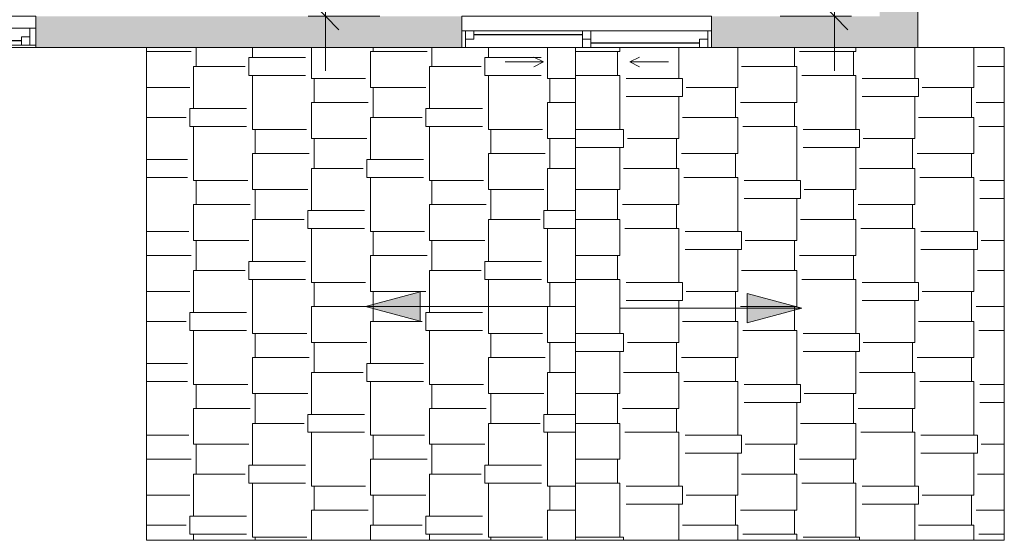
# Model space of a CAD drawing. Header units: inches. Extents: x -243 to 96, y -155 to 344.
# Tile 2 of 5: x -109 to 96, y -155 to -46. Entities that reach past the tile are written whole.
import ezdxf

# ---------------------------------------------------------------- set-up
doc = ezdxf.new("R2010")
doc.units = ezdxf.units.IN
doc.header["$MEASUREMENT"] = 0
for name, color, linetype, lineweight in [('A-ANNO-DIMS', 211, 'Continuous', 9), ('A-ANNO-DIMS-96', 211, 'Continuous', 9), ('A-GLAZ', 151, 'Continuous', 9), ('A-ROOF', 132, 'Continuous', 9), ('A-ROOF-PATT', 132, 'Continuous', 9), ('A-WALL', 90, 'Continuous', 9), ('A-WALL-PATT', 111, 'Continuous', 9), ('G-ANNO-DIMS', 111, 'Continuous', 9)]:
    doc.layers.add(name, color=color, linetype=linetype, lineweight=lineweight)
doc.styles.add('Inter', font='txt', dxfattribs={"height": 3})
doc.dimstyles.new('Linear_-_1_32__Inter__Imperial__SMALL', dxfattribs={"dimscale": 12, "dimtxt": 3.97594, "dimasz": 0.46875, "dimexe": 0.944882, "dimexo": 0.629921, "dimgap": 0, "dimtad": 1, "dimrnd": 0.25, "dimzin": 1, "dimdsep": 46, "dimlunit": 4, "dimtxsty": 'Inter', "dimblk1": 'OBLIQUE', "dimblk2": 'OBLIQUE', "dimsah": 1, "dimcen": 0.09, "dimdle": 0.944882, "dimazin": 0, "dimtfac": 1, "dimtdec": 4, "dimtix": 1, "dimtmove": 0, "dimatfit": 3, "dimfxl": 1, "dimtvp": 1, "dimtfill": 1, "dimfrac": 2, "dimtolj": 1, "dimtzin": 0, "dimarcsym": 2})
doc.dimstyles.new('Linear_-_1_32__Inter__Imperial__SMALL_2', dxfattribs={"dimscale": 12, "dimtxt": 3.97594, "dimasz": 0.46875, "dimexe": 0.944882, "dimexo": 0.629921, "dimgap": 0, "dimtad": 1, "dimrnd": 0.25, "dimzin": 1, "dimdsep": 46, "dimlunit": 4, "dimtxsty": 'Inter', "dimblk1": 'OBLIQUE', "dimblk2": 'OBLIQUE', "dimsah": 1, "dimcen": 0.09, "dimdle": 0.944882, "dimazin": 0, "dimtfac": 1, "dimtdec": 4, "dimtix": 1, "dimtmove": 2, "dimatfit": 3, "dimfxl": 1, "dimtvp": 1, "dimtfill": 1, "dimfrac": 2, "dimtolj": 1, "dimtzin": 0, "dimarcsym": 2})

# ---------------------------------------------------------------- blocks, each defined once
blk = doc.blocks.new('Plan-Double-Sliding - Plan-Double-Sliding-3113113-103_1 - Second Floor DIM')
at = {"layer": 'A-GLAZ'}
for p, q in [((-9, 3.34375), (-11, 4.34375)), ((9, 3.34375), (11, 4.34375)), ((-9, 3.34375), (-17, 3.34375)), ((-9, 3.34375), (-11, 2.34375)), ((9, 3.34375), (11, 2.34375)), ((9, 3.34375), (17, 3.34375)), ((26, 0.34375), (-26, 0.34375)), ((-23.5, 0.34375), (-0.875, 0.34375)), ((0.875, 0.34375), (25.25, 0.34375)), ((-25.25, -3.15625), (-0.875, -3.15625)), ((0.875, -3.15625), (23.5, -3.15625)), ((-26, -6.15625), (26, -6.15625))]:
    blk.add_line(p, q, dxfattribs=at)
at = {"layer": 'A-GLAZ', "lineweight": 18}
for p, q in [((-26, 0.34375), (-26, -6.15625)), ((-26, 0.34375), (-23.5, 0.34375)), ((-25.25, 0.34375), (-25.25, -3.15625)), ((-23.5, 0.34375), (-23.5, -1.40625)), ((-0.875, -3.15625), (-0.875, 0.34375)), ((-0.875, 0.34375), (0.875, 0.34375)), ((0.875, 0.34375), (0.875, -3.15625)), ((25.25, 0.34375), (26, 0.34375)), ((25.25, 0.34375), (25.25, -3.15625)), ((26, -6.15625), (26, 0.34375)), ((-23.5, -1.40625), (-25.25, -1.40625)), ((0.875, -1.40625), (-0.875, -1.40625)), ((23.5, -1.40625), (23.5, -3.15625)), ((25.25, -1.40625), (23.5, -1.40625)), ((-26, -3.15625), (-25.25, -3.15625)), ((-0.875, -3.15625), (0.875, -3.15625)), ((23.5, -3.15625), (26, -3.15625))]:
    blk.add_line(p, q, dxfattribs=at)
at = {"layer": 'A-GLAZ', "lineweight": 25}
for p, q in [((-23.5, -0.53125), (-0.875, -0.53125)), ((0.875, -2.28125), (23.5, -2.28125))]:
    blk.add_line(p, q, dxfattribs=at)
blk = doc.blocks.new('Planitar-Double-Hung-Single - 48_ x 42_-3113202-103_1 - Second Floor DIM')
at = {"layer": 'A-GLAZ', "lineweight": 18}
for p, q in [((-13, 3.25), (-13, -3.25)), ((-13, 2.75), (-10, 2.75)), ((-11.75, 2.75), (-11.75, -0.75)), ((-10, 2.75), (-10, 1)), ((-1.1875, 2.75), (1.1875, 2.75)), ((10, 2.75), (13, 2.75)), ((10, 2.75), (10, 1)), ((11.75, 2.75), (11.75, -0.75)), ((13, -3.25), (13, 3.25)), ((-11.75, 1), (-10, 1)), ((11.75, 1), (10, 1)), ((-13, -0.75), (-11.75, -0.75)), ((11.75, -0.75), (13, -0.75))]:
    blk.add_line(p, q, dxfattribs=at)
at = {"layer": 'A-GLAZ'}
for p, q in [((13, 3.25), (-13, 3.25)), ((-10, 2.75), (-1.1875, 2.75)), ((1.1875, 2.75), (10, 2.75)), ((11.75, -0.75), (-11.75, -0.75)), ((-13, -3.25), (13, -3.25))]:
    blk.add_line(p, q, dxfattribs=at)
at = {"layer": 'A-GLAZ', "lineweight": 25}
blk.add_line((-10, 1.875), (10, 1.875), dxfattribs=at)
blk = doc.blocks.new('DIMBLOCK16-103_1 - Second Floor DIM')
at = {"layer": 'A-ANNO-DIMS-96', "lineweight": 35}
for p, q in [((60.57, 26.06), (57.76, 28.87)), ((60.57, 26.06), (63.38, 23.24)), ((60.57, -45.75), (57.76, -42.94)), ((60.57, -45.75), (63.38, -48.56))]:
    blk.add_line(p, q, dxfattribs=at)
at = {"layer": 'A-ANNO-DIMS-96'}
for p, q in [((64.15, 26.06), (49.23, 26.06)), ((60.57, -57.09), (60.57, 26.06)), ((60.57, 26.06), (64.15, 26.06)), ((64.15, -45.75), (49.23, -45.75)), ((60.57, -45.75), (64.15, -45.75))]:
    blk.add_line(p, q, dxfattribs=at)
at = {"layer": 'A-ANNO-DIMS-96', "color": 0, "insert": (56.58, -22.4), "char_height": 3, "width": 25.1677, "attachment_point": 1, "rotation": 90, "line_spacing_factor": 0.993985, "style": 'Inter', "bg_fill": 3, "box_fill_scale": 1.25, "bg_fill_color": 256, "bg_fill_true_color": 13158600, "bg_fill_transparency": 0}
blk.add_mtext('5\' - 11 3/4"', dxfattribs=at)
blk = doc.blocks.new('_Oblique')
at = {"color": 0, "linetype": 'ByBlock', "lineweight": -2}
blk.add_line((-0.5, -0.5), (0.5, 0.5), dxfattribs=at)
blk = doc.blocks.new('DIMBLOCK28-103_1 - Second Floor DIM')
at = {"layer": 'A-ANNO-DIMS-96', "lineweight": 35}
for p, q in [((-45.51, 14.75), (-48.32, 17.56)), ((-45.51, 14.75), (-42.7, 11.94)), ((-45.51, -45.75), (-48.32, -42.94)), ((-45.51, -45.75), (-42.7, -48.56))]:
    blk.add_line(p, q, dxfattribs=at)
at = {"layer": 'A-ANNO-DIMS-96'}
for p, q in [((-49.09, 14.75), (-34.17, 14.75)), ((-45.51, 14.75), (-49.09, 14.75)), ((-45.51, 14.75), (-45.51, -57.09)), ((-49.09, -45.75), (-34.17, -45.75)), ((-45.51, -45.75), (-49.09, -45.75))]:
    blk.add_line(p, q, dxfattribs=at)
at = {"layer": 'A-ANNO-DIMS-96', "color": 0, "insert": (-49.5, -24.92), "char_height": 3, "width": 22.6032, "attachment_point": 1, "rotation": 90, "line_spacing_factor": 0.993985, "style": 'Inter', "bg_fill": 3, "box_fill_scale": 1.25, "bg_fill_color": 256, "bg_fill_true_color": 13158600, "bg_fill_transparency": 0}
blk.add_mtext('5\' - 0 1/2"', dxfattribs=at)

msp = doc.modelspace()

# ---------------------------------------------------------------- hatches: boundary and pattern name
at = {"layer": 'A-ROOF-PATT'}
h = msp.add_hatch(dxfattribs=at)
h.set_pattern_fill('FP_1', color=256, style=0, pattern_type=2)
h.set_pattern_definition([(270, (-72.967, 0), (12.287, -31.875), [7.5, -6.25, 8.75, -3.75, -16.25]), (270, (-72.967, 0), (12.287, -31.875), [-26.25, 11.25, -5]), (270, (-72.455, -7.5), (12.287, -31.875), [6.25, -23.75, 5, -7.5]), (270, (-73.735, -22.5), (12.287, -31.875), [3.75, -38.75]), (0, (-72.967, 0), (12.287, 10.625), [11.775, -37.374]), (0, (-72.967, -7.5), (12.287, 10.625), [11.519, -37.63]), (0, (-72.967, -13.75), (12.287, 10.625), [10.751, -38.398]), (0, (-73.735, -22.5), (12.287, 10.625), [11.775, -37.374]), (0, (-73.735, -26.25), (12.287, 10.625), [11.775, -37.374]), (0, (-72.967, -37.5), (12.287, 10.625), [11.263, -37.886])])
h.paths.add_polyline_path([(6.578, -155), (6.578, -52.25), (-82.797, -52.25), (-82.797, -155), (1, -155)], flags=0)
h = msp.add_hatch(dxfattribs=at)
h.set_pattern_fill('FP_2', color=256, style=0, pattern_type=2)
h.set_pattern_definition([(90, (77.295, 0), (-12.287, 31.875), [7.5, -6.25, 8.75, -3.75, -16.25]), (90, (77.295, 0), (-12.287, 31.875), [-26.25, 11.25, -5]), (90, (76.783, 7.5), (-12.287, 31.875), [6.25, -23.75, 5, -7.5]), (90, (78.063, 22.5), (-12.287, 31.875), [3.75, -38.75]), (180, (77.295, 0), (-12.287, -10.625), [11.775, -37.374]), (180, (77.295, 7.5), (-12.287, -10.625), [11.519, -37.63]), (180, (77.295, 13.75), (-12.287, -10.625), [10.751, -38.398]), (180, (78.063, 22.5), (-12.287, -10.625), [11.775, -37.374]), (180, (78.063, 26.25), (-12.287, -10.625), [11.775, -37.374]), (180, (77.295, 37.5), (-12.287, -10.625), [11.263, -37.886])])
h.paths.add_polyline_path([(69.953, -155), (95.953, -155), (95.953, -52.25), (6.578, -52.25), (6.578, -155), (34.953, -155)], flags=0)
at = {"layer": 'A-WALL-PATT'}
msp.add_hatch(color=9, dxfattribs=at).paths.add_polyline_path([(77.953, -52.25), (77.953, 26.055), (69.953, 26.055), (69.953, -52.25)], flags=0)
h = msp.add_hatch(color=254, dxfattribs=at)
h.paths.add_polyline_path([(-73.717, -52.25), (-17.047, -52.25), (-17.047, -45.75), (-105.797, -45.75), (-105.797, -52.25)], flags=0)
h.paths.add_polyline_path([(-232.047, -52.25), (-163.297, -52.25), (-163.297, -45.75), (-232.047, -45.75)], flags=0)
h.paths.add_polyline_path([(-137.297, -52.25), (-131.797, -52.25), (-131.797, -45.75), (-137.297, -45.75)], flags=0)
h.paths.add_polyline_path([(34.953, -52.25), (69.953, -52.25), (69.953, -45.75), (34.953, -45.75), (34.953, -49.885)], flags=0)
at = {"layer": 'G-ANNO-DIMS'}
for points in [[(-37.118, -106.25), (-25.78, -109.288), (-25.78, -103.212)], [(53.734, -106.606), (42.395, -103.568), (42.395, -109.645)]]:
    msp.add_hatch(color=256, dxfattribs=at).paths.add_polyline_path(points, flags=0)

# ---------------------------------------------------------------- linework, layer by layer
at = {"layer": 'A-ROOF'}
for p, q in [((-82.797, -52.25), (-82.797, -155)), ((6.578, -155), (6.578, -52.25)), ((95.953, -52.25), (77.953, -52.25)), ((95.953, -155), (95.953, -52.25)), ((-82.797, -155), (95.953, -155))]:
    msp.add_line(p, q, dxfattribs=at)
at = {"layer": 'A-WALL'}
for p, q in [((77.953, -52.25), (77.953, 69.305)), ((-105.797, -52.25), (-17.047, -52.25)), ((77.953, -52.25), (34.953, -52.25))]:
    msp.add_line(p, q, dxfattribs=at)
at = {"layer": 'G-ANNO-DIMS'}
for p, q in [((-25.78, -103.212), (-37.118, -106.25)), ((-25.78, -109.288), (-25.78, -103.212)), ((53.734, -106.606), (42.395, -103.568)), ((42.395, -103.568), (42.395, -109.645)), ((-37.118, -106.25), (-25.78, -109.288)), ((0.757, -106.25), (-37.118, -106.25)), ((15.859, -106.606), (53.734, -106.606)), ((42.395, -109.645), (53.734, -106.606))]:
    msp.add_line(p, q, dxfattribs=at)

# ---------------------------------------------------------------- block references
at = {"layer": 'A-GLAZ', "rotation": 180}
for name, p in [('Planitar-Double-Hung-Single - 48_ x 42_-3113202-103_1 - Second Floor DIM', (-118.797, -49)), ('Plan-Double-Sliding - Plan-Double-Sliding-3113113-103_1 - Second Floor DIM', (8.953, -51.906))]:
    msp.add_blockref(name, p, dxfattribs=at)

# ---------------------------------------------------------------- next in the draw order: dimensions: what is measured, and where the dimension line sits
at = {"layer": 'A-ANNO-DIMS'}
dim = msp.add_linear_dim(base=(60.5693, 26.0551), p1=(56.5918, -45.75), p2=(56.5918, 26.0551), angle=90, dimstyle='Linear_-_1_32__Inter__Imperial__SMALL_2', override={"dimpost": '<>', "dimfxl": 71.805118}, dxfattribs=at)
dim.commit()
dim.dimension.update_dxf_attribs({"geometry": 'DIMBLOCK16-103_1 - Second Floor DIM', "text_midpoint": (58.5753, -9.8173), "dimtype": 160, "text_rotation": 90})
dim = msp.add_linear_dim(base=(-45.509, -45.75), p1=(-41.532, 14.75), p2=(-41.532, -45.75), angle=90, dimstyle='Linear_-_1_32__Inter__Imperial__SMALL', override={"dimpost": '<>', "dimfxl": 60.5}, dxfattribs=at)
dim.commit()
dim.dimension.update_dxf_attribs({"geometry": 'DIMBLOCK28-103_1 - Second Floor DIM', "text_midpoint": (-47.305, -15.5)})

doc.saveas('drawing.dxf')
